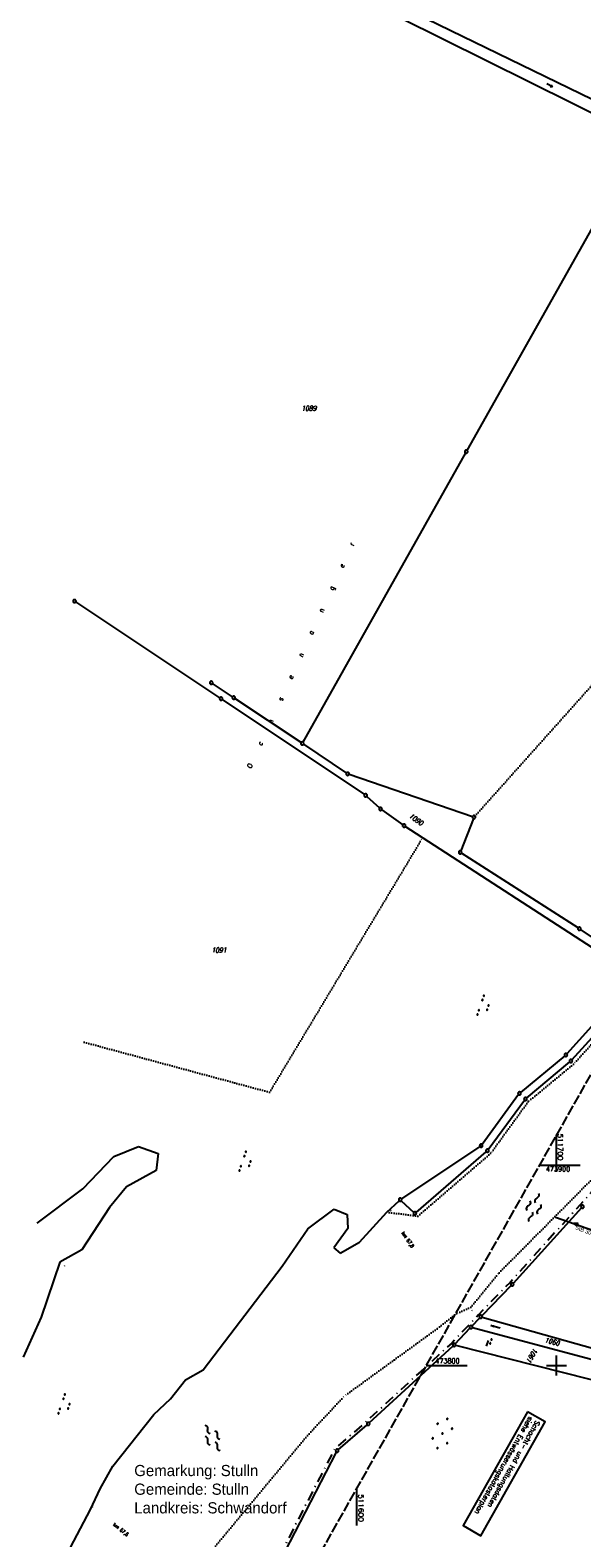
# Model space of a CAD drawing. Extents: x 510526 to 513920, y 467229 to 478797.
# Tile 243 of 256: x 511437 to 511713, y 473714 to 474469. Entities that reach past the tile are written whole.
import ezdxf
from ezdxf.enums import TextEntityAlignment as Align

# ---------------------------------------------------------------- set-up
doc = ezdxf.new("R2010")
doc.units = 0
doc.header["$LTSCALE"] = 10
doc.header["$MEASUREMENT"] = 0
for name, pattern in [('AUSGEZOGEN', [0]), ('LT00', [0]), ('LT08', [0.42, 0.2, -0.1, 0.02, -0.1]), ('LT14', [0.6, 0.5, -0.1]), ('PUNKTX2_STR', [0.6, 0.1, -0.5])]:
    doc.linetypes.add(name, pattern=pattern)
doc.layers.get('0').update_dxf_attribs({"linetype": 'LT00'})
for name, color, linetype in [('--WASSER_GRENZE', 180, 'PUNKTX2_STR'), ('--WASSER_NUTZUNG', 180, 'Continuous'), ('ABWASSERLTG', 24, 'LT00'), ('ABWASSERLTG_FLIEßPF', 26, 'Continuous'), ('ABWASSERLTG_TEXT', 26, 'Continuous'), ('D-D_BESCHRIFT', 182, 'Continuous'), ('DFK_BES-NAME', 255, 'LT00'), ('DFK_FLUR_NR', 250, 'LT00'), ('DFK_GZPKT', 250, 'LT00'), ('DFK_KATASTER', 250, 'LT00'), ('DFK_NUTZUNG', 250, 'LT00'), ('DFK_NUTZUNGSGRENZE', 70, 'PUNKTX2_STR'), ('DFK_TOPO-SYM', 252, 'LT00'), ('GEMEINDEGRENZE', 3, 'LT08'), ('GRENZNAME', 250, 'Continuous'), ('PFEIL', 140, 'AUSGEZOGEN'), ('V92_RASTER', 250, 'LT00')]:
    doc.layers.add(name, color=color, linetype=linetype)
doc.layers.add('-BLATT_92-RAND', color=7, linetype='LT14', plot=False)
doc.styles.add('ROMANS', font='romans.shx', dxfattribs={"width": 0.8})
doc.styles.get("Standard").update_dxf_attribs({"font": 'romans.shx'})
doc.styles.add('UNIR-H', font='unir_h.shx', dxfattribs={"width": 0.8})
doc.styles.add('Versorgungsltg', font='ARIAL.TTF', dxfattribs={"width": 0.8, "height": 2})

# ---------------------------------------------------------------- blocks, each defined once
blk = doc.blocks.new('SYMB7250')
at = {"color": 0, "linetype": 'ByBlock'}
for points in [[(-0.74, 0), (-0.698333, 0.028889), (-0.656667, 0.051111), (-0.615, 0.06), (-0.573333, 0.051111), (-0.531667, 0.028889), (-0.49, 0)], [(-0.49, 0), (-0.448333, -0.028889), (-0.406667, -0.051111), (-0.365, -0.06), (-0.323333, -0.051111), (-0.281667, -0.028889), (-0.24, 0)], [(-0.25, 0.28), (-0.208333, 0.308889), (-0.166667, 0.331111), (-0.125, 0.34), (-0.083333, 0.331111), (-0.041667, 0.308889), (0, 0.28)], [(0, 0.28), (0.041667, 0.251111), (0.083333, 0.228889), (0.125, 0.22), (0.166667, 0.228889), (0.208333, 0.251111), (0.25, 0.28)], [(0.24, 0), (0.281667, 0.028889), (0.323333, 0.051111), (0.365, 0.06), (0.406667, 0.051111), (0.448333, 0.028889), (0.49, 0)], [(0.49, 0), (0.531667, -0.028889), (0.573333, -0.051111), (0.615, -0.06), (0.656667, -0.051111), (0.698333, -0.028889), (0.74, 0)], [(-0.25, -0.28), (-0.208333, -0.251111), (-0.166667, -0.228889), (-0.125, -0.22), (-0.083333, -0.228889), (-0.041667, -0.251111), (0, -0.28)], [(0, -0.28), (0.041667, -0.308889), (0.083333, -0.331111), (0.125, -0.34), (0.166667, -0.331111), (0.208333, -0.308889), (0.25, -0.28)]]:
    blk.add_lwpolyline(points, dxfattribs=at)
blk = doc.blocks.new('SYMB7111')
at = {"color": 0, "linetype": 'ByBlock'}
for p, q in [((-0.13, 0.202919), (-0.13, 0.177081)), ((-0.125, 0.172895), (-0.125, 0.207105)), ((-0.12, 0.209164), (-0.12, 0.170836)), ((-0.115, 0.170204), (-0.115, 0.209796)), ((-0.11, 0.209164), (-0.11, 0.170836)), ((-0.105, 0.172895), (-0.105, 0.207105)), ((-0.1, 0.202919), (-0.1, 0.177081)), ((-0.095, 0.189874), (-0.095, 0.190146)), ((0.1, 0.202919), (0.1, 0.177081)), ((0.105, 0.172895), (0.105, 0.207105)), ((0.11, 0.209164), (0.11, 0.170836)), ((0.115, 0.170204), (0.115, 0.209796)), ((0.12, 0.209164), (0.12, 0.170836)), ((0.125, 0.172895), (0.125, 0.207105)), ((0.13, 0.202919), (0.13, 0.177081)), ((0.135, 0.189874), (0.135, 0.190146)), ((-0.515, -0.177081), (-0.515, -0.202919)), ((-0.51, -0.207105), (-0.51, -0.172895)), ((-0.505, -0.170836), (-0.505, -0.209164)), ((-0.5, -0.209796), (-0.5, -0.170204)), ((-0.495, -0.170836), (-0.495, -0.209164)), ((-0.49, -0.207105), (-0.49, -0.172895)), ((-0.485, -0.177081), (-0.485, -0.202919)), ((-0.48, -0.190126), (-0.48, -0.189854)), ((-0.285, -0.177081), (-0.285, -0.202919)), ((-0.28, -0.207105), (-0.28, -0.172895)), ((-0.275, -0.170836), (-0.275, -0.209164)), ((-0.27, -0.209796), (-0.27, -0.170204)), ((-0.265, -0.170836), (-0.265, -0.209164)), ((-0.26, -0.207105), (-0.26, -0.172895)), ((-0.255, -0.177081), (-0.255, -0.202919)), ((-0.25, -0.190126), (-0.25, -0.189854)), ((0.255, -0.177081), (0.255, -0.202919)), ((0.26, -0.207105), (0.26, -0.172895)), ((0.265, -0.170836), (0.265, -0.209164)), ((0.27, -0.209796), (0.27, -0.170204)), ((0.275, -0.170836), (0.275, -0.209164)), ((0.28, -0.207105), (0.28, -0.172895)), ((0.285, -0.177081), (0.285, -0.202919)), ((0.29, -0.190126), (0.29, -0.189854)), ((0.485, -0.177081), (0.485, -0.202919)), ((0.49, -0.207105), (0.49, -0.172895)), ((0.495, -0.170836), (0.495, -0.209164)), ((0.5, -0.209796), (0.5, -0.170204)), ((0.505, -0.170836), (0.505, -0.209164)), ((0.51, -0.207105), (0.51, -0.172895)), ((0.515, -0.177081), (0.515, -0.202919)), ((0.52, -0.190126), (0.52, -0.189854))]:
    blk.add_line(p, q, dxfattribs=at)
for points in [[(-0.095, 0.19), (-0.096981, 0.198678), (-0.10253, 0.205637), (-0.11055, 0.209499), (-0.11945, 0.209499), (-0.12747, 0.205637), (-0.133019, 0.198678), (-0.135, 0.19), (-0.133019, 0.181322), (-0.12747, 0.174363), (-0.11945, 0.170501), (-0.11055, 0.170501), (-0.10253, 0.174363), (-0.096981, 0.181322), (-0.095, 0.19)], [(0.135, 0.19), (0.133019, 0.198678), (0.12747, 0.205637), (0.11945, 0.209499), (0.11055, 0.209499), (0.10253, 0.205637), (0.096981, 0.198678), (0.095, 0.19), (0.096981, 0.181322), (0.10253, 0.174363), (0.11055, 0.170501), (0.11945, 0.170501), (0.12747, 0.174363), (0.133019, 0.181322), (0.135, 0.19)], [(-0.48, -0.19), (-0.481981, -0.181322), (-0.48753, -0.174363), (-0.49555, -0.170501), (-0.50445, -0.170501), (-0.51247, -0.174363), (-0.518019, -0.181322), (-0.52, -0.19), (-0.518019, -0.198678), (-0.51247, -0.205637), (-0.50445, -0.209499), (-0.49555, -0.209499), (-0.48753, -0.205637), (-0.481981, -0.198678), (-0.48, -0.19)], [(-0.25, -0.19), (-0.251981, -0.181322), (-0.25753, -0.174363), (-0.26555, -0.170501), (-0.27445, -0.170501), (-0.28247, -0.174363), (-0.288019, -0.181322), (-0.29, -0.19), (-0.288019, -0.198678), (-0.28247, -0.205637), (-0.27445, -0.209499), (-0.26555, -0.209499), (-0.25753, -0.205637), (-0.251981, -0.198678), (-0.25, -0.19)], [(0.29, -0.19), (0.288019, -0.181322), (0.28247, -0.174363), (0.27445, -0.170501), (0.26555, -0.170501), (0.25753, -0.174363), (0.251981, -0.181322), (0.25, -0.19), (0.251981, -0.198678), (0.25753, -0.205637), (0.26555, -0.209499), (0.27445, -0.209499), (0.28247, -0.205637), (0.288019, -0.198678), (0.29, -0.19)], [(0.52, -0.19), (0.518019, -0.181322), (0.51247, -0.174363), (0.50445, -0.170501), (0.49555, -0.170501), (0.48753, -0.174363), (0.481981, -0.181322), (0.48, -0.19), (0.481981, -0.198678), (0.48753, -0.205637), (0.49555, -0.209499), (0.50445, -0.209499), (0.51247, -0.205637), (0.518019, -0.198678), (0.52, -0.19)]]:
    blk.add_lwpolyline(points, dxfattribs=at)
blk = doc.blocks.new('SYMB7240')
at = {"color": 0, "linetype": 'ByBlock'}
for p, q in [((0, 0), (-0.32, 0)), ((-0.11, 0.055), (0, 0)), ((0, 0), (-0.11, -0.055))]:
    blk.add_line(p, q, dxfattribs=at)
blk = doc.blocks.new('SYMB7301')
at = {"color": 0, "linetype": 'ByBlock'}
for p, q in [((-0.128693, 0), (0, 0.128693)), ((0, -0.128693), (-0.128693, 0)), ((0, 0.128693), (0.128693, 0)), ((0.128693, 0), (0, -0.128693)), ((0.000059, -0.009738), (0.000059, 0.009897)), ((-0.00901, -0.004339), (-0.002225, -0.009749))]:
    blk.add_line(p, q, dxfattribs=at)
for points in [[(-0.002225, 0.009749), (-0.00901, 0.004339), (-0.00901, -0.004339)], [(0.01, 0), (0.006235, 0.007818), (-0.002225, 0.009749)], [(-0.002225, -0.009749), (0.006235, -0.007818), (0.01, 0)]]:
    blk.add_lwpolyline(points, dxfattribs=at)
blk = doc.blocks.new('SYMB7010')
at = {"color": 0, "linetype": 'ByBlock'}
for points in [[(-0.031408, 0.499213), (-0.093728, 0.49134), (-0.15457, 0.475719), (-0.212975, 0.452595), (-0.268021, 0.422333), (-0.31884, 0.385411), (-0.36463, 0.342411), (-0.40467, 0.29401), (-0.438329, 0.240973), (-0.465074, 0.184136), (-0.484486, 0.124395), (-0.496256, 0.062692), (-0.5002, 0)], [(-0.5002, 0), (-0.496256, -0.062692), (-0.484486, -0.124395), (-0.465075, -0.184136), (-0.438329, -0.240973), (-0.404671, -0.29401), (-0.36463, -0.342411), (-0.31884, -0.385411), (-0.268021, -0.422333), (-0.212975, -0.452595), (-0.154571, -0.475719), (-0.093728, -0.49134), (-0.031408, -0.499213), (0.031408, -0.499213)], [(0.5002, 0), (0.496256, 0.062692), (0.484485, 0.124395), (0.465074, 0.184136), (0.438329, 0.240973), (0.40467, 0.29401), (0.36463, 0.342411), (0.31884, 0.385411), (0.268021, 0.422333), (0.212975, 0.452595), (0.15457, 0.475719), (0.093728, 0.49134), (0.031408, 0.499213), (-0.031408, 0.499213)], [(0.031408, -0.499213), (0.093728, -0.491341), (0.15457, -0.475719), (0.212975, -0.452595), (0.268021, -0.422333), (0.31884, -0.385411), (0.36463, -0.342411), (0.404671, -0.294011), (0.438329, -0.240974), (0.465075, -0.184136), (0.484486, -0.124395), (0.496256, -0.062692), (0.500201, 0)]]:
    blk.add_lwpolyline(points, dxfattribs=at)
blk = doc.blocks.new('ABWASSER-FLIEßPF')
at = {"layer": 'ABWASSERLTG_FLIEßPF'}
for p, q in [((0, 0), (-0.211, 0.07)), ((-0.211, 0.07), (-0.211, -0.07)), ((-0.211, -0.07), (0, 0))]:
    blk.add_line(p, q, dxfattribs=at)
blk = doc.blocks.new('SYMB7271')
at = {"color": 0, "linetype": 'ByBlock'}
for p, q in [((-0.215, 0.087919), (-0.215, 0.062081)), ((-0.21, 0.057895), (-0.21, 0.092105)), ((-0.205, 0.094164), (-0.205, 0.055836)), ((-0.2, 0.055204), (-0.2, 0.094796)), ((-0.195, 0.094164), (-0.195, 0.055836)), ((-0.19, 0.057895), (-0.19, 0.092105)), ((-0.185, 0.087919), (-0.185, 0.062081)), ((-0.18, 0.074874), (-0.18, 0.075146)), ((-0.015, 0.087919), (-0.015, 0.062081)), ((-0.01, 0.057895), (-0.01, 0.092105)), ((-0.005, 0.094164), (-0.005, 0.055836)), ((0, 0.055204), (0, 0.094796)), ((0.005, 0.094164), (0.005, 0.055836)), ((0.01, 0.057895), (0.01, 0.092105)), ((0.015, 0.087919), (0.015, 0.062081)), ((0.02, 0.074874), (0.02, 0.075146)), ((-0.1, -0.075), (0.2, -0.075))]:
    blk.add_line(p, q, dxfattribs=at)
for points in [[(-0.18, 0.075), (-0.181981, 0.083678), (-0.18753, 0.090637), (-0.19555, 0.094499), (-0.20445, 0.094499), (-0.21247, 0.090637), (-0.218019, 0.083678), (-0.22, 0.075), (-0.218019, 0.066322), (-0.21247, 0.059363), (-0.20445, 0.055501), (-0.19555, 0.055501), (-0.18753, 0.059363), (-0.181981, 0.066322), (-0.18, 0.075)], [(0.00445, 0.094499), (-0.00445, 0.094499), (-0.01247, 0.090637), (-0.018019, 0.083678), (-0.02, 0.075), (-0.018019, 0.066322), (-0.01247, 0.059363), (-0.00445, 0.055501)], [(-0.00445, 0.055501), (0.00445, 0.055501), (0.01247, 0.059363), (0.018019, 0.066322), (0.02, 0.075)], [(0.02, 0.075), (0.018019, 0.083678), (0.01247, 0.090637), (0.00445, 0.094499)]]:
    blk.add_lwpolyline(points, dxfattribs=at)
blk = doc.blocks.new('Ackerland7')
at = {"layer": 'DFK_NUTZUNG', "color": 0, "linetype": 'ByBlock'}
for p, q in [((-7.85, 0.13), (-7.85, -0.13)), ((-7.8, -0.17), (-7.8, 0.17)), ((-7.75, 0.19), (-7.75, -0.19)), ((-7.7, -0.2), (-7.7, 0.2)), ((-7.65, 0.19), (-7.65, -0.19)), ((-7.6, -0.17), (-7.6, 0.17)), ((-7.55, 0.13), (-7.55, -0.13)), ((-7.5, 0), (-7.5, 0)), ((-4, 3.93), (-4, 3.67)), ((-3.95, 3.63), (-3.95, 3.97)), ((-3.9, 3.99), (-3.9, 3.61)), ((-3.85, 3.6), (-3.85, 4)), ((-3.8, 3.99), (-3.8, 3.61)), ((-3.75, 3.63), (-3.75, 3.97)), ((-3.7, 3.93), (-3.7, 3.67)), ((-3.65, 3.8), (-3.65, 3.8)), ((-0.15, 0.13), (-0.15, -0.13)), ((-0.1, -0.17), (-0.1, 0.17)), ((-0.05, 0.19), (-0.05, -0.19)), ((0, -0.2), (0, 0.2)), ((0.05, 0.19), (0.05, -0.19)), ((0.1, -0.17), (0.1, 0.17)), ((0.15, 0.13), (0.15, -0.13)), ((0.2, 0), (0.2, 0)), ((3.7, 3.93), (3.7, 3.67)), ((3.75, 3.63), (3.75, 3.97)), ((3.8, 3.99), (3.8, 3.61)), ((3.85, 3.6), (3.85, 4)), ((3.9, 3.99), (3.9, 3.61)), ((3.95, 3.63), (3.95, 3.97)), ((4, 3.93), (4, 3.67)), ((4.05, 3.8), (4.05, 3.8)), ((7.55, 0.13), (7.55, -0.13)), ((7.6, -0.17), (7.6, 0.17)), ((7.65, 0.19), (7.65, -0.19)), ((7.7, -0.2), (7.7, 0.2)), ((7.75, 0.19), (7.75, -0.19)), ((7.8, -0.17), (7.8, 0.17)), ((7.85, 0.13), (7.85, -0.13)), ((7.9, 0), (7.9, 0)), ((-4, -3.67), (-4, -3.93)), ((-3.95, -3.97), (-3.95, -3.63)), ((-3.9, -3.61), (-3.9, -3.99)), ((-3.85, -4), (-3.85, -3.6)), ((-3.8, -3.61), (-3.8, -3.99)), ((-3.75, -3.97), (-3.75, -3.63)), ((-3.7, -3.67), (-3.7, -3.93)), ((-3.65, -3.8), (-3.65, -3.8)), ((3.7, -3.67), (3.7, -3.93)), ((3.75, -3.97), (3.75, -3.63)), ((3.8, -3.61), (3.8, -3.99)), ((3.85, -4), (3.85, -3.6)), ((3.9, -3.61), (3.9, -3.99)), ((3.95, -3.97), (3.95, -3.63)), ((4, -3.67), (4, -3.93)), ((4.05, -3.8), (4.05, -3.8))]:
    blk.add_line(p, q, dxfattribs=at)
for points in [[(-7.5, 0), (-7.52, 0.09), (-7.58, 0.16), (-7.66, 0.19), (-7.74, 0.19), (-7.82, 0.16), (-7.88, 0.09), (-7.9, 0)], [(-3.65, 3.8), (-3.67, 3.89), (-3.73, 3.96), (-3.81, 3.99), (-3.89, 3.99), (-3.97, 3.96), (-4.03, 3.89), (-4.05, 3.8), (-4.03, 3.71), (-3.97, 3.64), (-3.89, 3.6), (-3.81, 3.6), (-3.73, 3.64), (-3.67, 3.71), (-3.65, 3.8)], [(0.2, 0), (0.18, 0.09), (0.12, 0.16), (0.04, 0.19), (-0.04, 0.19), (-0.12, 0.16), (-0.18, 0.09), (-0.2, 0)], [(-0.2, 0), (-0.18, -0.09), (-0.12, -0.16), (-0.04, -0.19), (0.04, -0.19), (0.12, -0.16), (0.18, -0.09), (0.2, 0)], [(4.05, 3.8), (4.03, 3.89), (3.97, 3.96), (3.89, 3.99), (3.81, 3.99), (3.73, 3.96), (3.67, 3.89), (3.65, 3.8), (3.67, 3.71), (3.73, 3.64), (3.81, 3.61), (3.89, 3.61), (3.97, 3.64), (4.03, 3.71), (4.05, 3.8)], [(7.9, 0), (7.88, 0.09), (7.82, 0.16), (7.74, 0.19), (7.66, 0.19), (7.58, 0.16), (7.52, 0.09), (7.5, 0)], [(7.5, 0), (7.52, -0.09), (7.58, -0.16), (7.66, -0.19), (7.74, -0.19), (7.82, -0.16), (7.88, -0.09), (7.9, 0)], [(-7.9, 0), (-7.88, -0.09), (-7.82, -0.16), (-7.74, -0.19), (-7.66, -0.19), (-7.58, -0.16), (-7.52, -0.09), (-7.5, 0)], [(-3.65, -3.8), (-3.67, -3.71), (-3.73, -3.64), (-3.81, -3.61), (-3.89, -3.61), (-3.97, -3.64), (-4.03, -3.71), (-4.05, -3.8), (-4.03, -3.89), (-3.97, -3.96), (-3.89, -3.99), (-3.81, -3.99), (-3.73, -3.96), (-3.67, -3.89), (-3.65, -3.8)], [(4.05, -3.8), (4.03, -3.71), (3.97, -3.64), (3.89, -3.61), (3.81, -3.61), (3.73, -3.64), (3.67, -3.71), (3.65, -3.8), (3.67, -3.89), (3.73, -3.96), (3.81, -3.99), (3.89, -3.99), (3.97, -3.96), (4.03, -3.89), (4.05, -3.8)]]:
    blk.add_lwpolyline(points, dxfattribs=at)
blk = doc.blocks.new('Pfreil3')
at = {"layer": 'PFEIL'}
blk.add_hatch(color=256, dxfattribs=at).paths.add_polyline_path([(-1.55, 0.27), (-1.55, -0.27), (0, 0)])
for p, q in [((-1.55, 0), (-4.83, 0)), ((-1.55, -0.27), (-1.55, 0.27)), ((-1.55, 0.27), (0, 0)), ((0, 0), (-1.55, -0.27))]:
    blk.add_line(p, q, dxfattribs=at)

msp = doc.modelspace()

# ---------------------------------------------------------------- linework, layer by layer
at = {"layer": '--WASSER_GRENZE', "ltscale": 0.2}
for p, q in [((511747.91, 473994.25), (511708.52, 473950.82)), ((511671.34, 473846.41), (511732.58, 473908.15)), ((511657.14, 473829.08), (511671.34, 473846.41)), ((511649.95, 473825.98), (511640.27, 473818.35)), ((511657.14, 473829.08), (511649.95, 473825.98))]:
    msp.add_line(p, q, dxfattribs=at)
at = {"layer": '-BLATT_92-RAND'}
msp.add_lwpolyline([(511779.03, 474055.25), (511324.06, 473249.87), (511573.95, 473108.71), (512028.91, 473914.09), (511779.03, 474055.25)], dxfattribs=at)
at = {"layer": 'ABWASSERLTG', "flags": 128}
msp.add_lwpolyline([(511699.61, 473874.14), (511727.61, 473864.34), (511769.82, 473853.77), (511767.84, 473849.2)], dxfattribs=at)
at = {"layer": 'D-D_BESCHRIFT'}
msp.add_lwpolyline([(511685.5, 473776.76), (511653.29, 473719.75), (511662.19, 473714.72), (511694.4, 473771.74)], close=True, dxfattribs=at)
at = {"layer": 'DFK_KATASTER'}
for p, q in [((511742.93, 474421.54), (511598.13, 474492.22)), ((511597.42, 474486.98), (511740.71, 474415.75)), ((511742.79, 474414.07), (511655.26, 474258.15)), ((511654.52, 474256.85), (511573.23, 474112.03)), ((511531.64, 474134.2), (511459.57, 474182.23)), ((511537.97, 474134.72), (511527.96, 474141.37)), ((511532.88, 474133.36), (511603.95, 474085.84)), ((511572.24, 474111.8), (511539.21, 474133.88)), ((511573.48, 474110.96), (511594.97, 474096.6)), ((511596.3, 474095.94), (511658.04, 474074.77)), ((511605.12, 474084.91), (511611.45, 474079.11)), ((511612.61, 474078.17), (511623.17, 474070.67)), ((511735.26, 473997.85), (511624.41, 474069.83)), ((511658.48, 474073.83), (511652.12, 474057.57)), ((511710.85, 474019.02), (511652.48, 474056.47)), ((511737.97, 474000.89), (511712.1, 474018.19)), ((511707.72, 473952.95), (511745.58, 473994.91)), ((511736.23, 473990.44), (511705.21, 473955.98)), ((511704.13, 473954.94), (511682.09, 473936.64)), ((511685.09, 473933.87), (511706.64, 473951.91)), ((511681.07, 473935.55), (511662.78, 473910.6)), ((511665.92, 473908.08), (511684.07, 473932.79)), ((511478.63, 473904.5), (511491, 473909.51)), ((511491, 473909.51), (511500.85, 473906.12)), ((511661.72, 473909.58), (511622.47, 473883.39)), ((511463.17, 473888.39), (511478.63, 473904.5)), ((511500.85, 473906.12), (511499.83, 473897.65)), ((511629.76, 473876.57), (511664.91, 473906.99)), ((511499.83, 473897.65), (511484.93, 473889.32)), ((511440.25, 473871.21), (511463.17, 473888.39)), ((511484.93, 473889.32), (511476.45, 473879.01)), ((511476.45, 473879.01), (511462.66, 473857.79)), ((511615.17, 473876.75), (511621.3, 473882.46)), ((511622.4, 473882.46), (511628.64, 473876.59)), ((511712.51, 473878.89), (511678.37, 473841.07)), ((511575.59, 473868.29), (511588.81, 473878.19)), ((511588.81, 473878.19), (511595.34, 473875.51)), ((511595.34, 473875.51), (511595.66, 473868.5)), ((511601.54, 473861.7), (511615.17, 473876.75)), ((511562.74, 473849.62), (511575.59, 473868.29)), ((511595.66, 473868.5), (511588.64, 473858.85)), ((511462.66, 473857.79), (511451.62, 473851.71)), ((511588.64, 473858.85), (511591.79, 473856.17)), ((511591.79, 473856.17), (511601.54, 473861.7)), ((511451.62, 473851.71), (511442.3, 473824.13)), ((511523.33, 473797.7), (511562.74, 473849.62)), ((511677.35, 473839.97), (511662.66, 473824.87)), ((511442.3, 473824.13), (511433.3, 473804.16)), ((511649.35, 473810.79), (511656.73, 473818.6)), ((511657.76, 473819.7), (511661.62, 473823.79)), ((511657.96, 473818.96), (511774.99, 473787.59)), ((511662.86, 473824.13), (511776.84, 473792.05)), ((511606.41, 473771.22), (511648.29, 473809.73)), ((511649.57, 473810.06), (511769.46, 473779.81)), ((511514.46, 473792.81), (511523.33, 473797.7)), ((511506.99, 473783.2), (511514.46, 473792.81)), ((511498.55, 473775.32), (511506.99, 473783.2)), ((511478.13, 473749.54), (511498.55, 473775.32)), ((511590.86, 473757.74), (511605.29, 473770.22)), ((511555.69, 473690.18), (511589.95, 473756.58)), ((511471.8, 473738.12), (511478.13, 473749.54)), ((511466.87, 473727.83), (511471.8, 473738.12)), ((511455.32, 473705.63), (511466.87, 473727.83))]:
    msp.add_line(p, q, dxfattribs=at)
at = {"layer": 'DFK_NUTZUNGSGRENZE', "ltscale": 0.2}
for p, q in [((511659.25, 474075.09), (511803.44, 474236.5)), ((511556.53, 473936.78), (511633.07, 474064.21)), ((511463.75, 473961.83), (511556.53, 473936.78)), ((511708.52, 473950.82), (511685.92, 473932.09)), ((511685.92, 473932.09), (511667.1, 473906.18)), ((511667.1, 473906.18), (511630.65, 473874.71)), ((511630.65, 473874.71), (511615.17, 473876.75)), ((511640.27, 473818.35), (511593.85, 473784.6)), ((511575.45, 473764.91), (511593.85, 473784.6)), ((511525.58, 473704.87), (511575.45, 473764.91))]:
    msp.add_line(p, q, dxfattribs=at)
at = {"layer": 'GEMEINDEGRENZE', "ltscale": 2.5, "flags": 128}
msp.add_lwpolyline([(512449.04, 475402.04), (512420.18, 475407.56), (512394.81, 475414.05), (512349.27, 475430.89), (512332.55, 475438.84), (512267.81, 475490.73), (512251.31, 475522.19), (512242.37, 475555.3), (512229.97, 475584.98), (512227.01, 475610.4), (512238.86, 475661.14), (512275.55, 475791.69), (512297.96, 475860.4), (512299.32, 475864.34), (512322.1, 475898.59), (512340.39, 475931.96), (512366.59, 476019.31), (512318.09, 476028.59), (512312.28, 476031.12), (512305.69, 476033.81), (512287.82, 475996.96), (512243.16, 475928.69), (512232.75, 475919.29), (512200.58, 475820.9), (512193.73, 475799.02), (512174.8, 475704.06), (512153.08, 475591.51), (512137.53, 475520.72), (512131.52, 475505.41), (512079.51, 475365.74), (512045.16, 475285.06), (511996.85, 475193.51), (511968.58, 475139.95), (511923.93, 475031.14), (511909.15, 474966.23), (511901.23, 474898.74), (511940.21, 474729.59), (511948.11, 474671.17), (511959.93, 474649.28), (511949.37, 474579.35), (511923.59, 474424.01), (511922.29, 474397.28), (511902.07, 474265.53), (511883.42, 474171.19), (511840.83, 474046.67), (511811.06, 474002.19), (511789.86, 473974.02), (511738.64, 473910.57), (511734.93, 473905.97), (511711.9, 473880.46), (511676.78, 473841.54), (511661.06, 473825.37), (511656.15, 473820.18), (511647.79, 473811.31), (511604.86, 473771.83), (511589.09, 473758.2), (511554.15, 473690.45), (511530.62, 473670.04), (511510.61, 473640.16), (511417.15, 473647.45), (511399.93, 473617.63), (511399.3, 473598.99), (511391.57, 473572.16), (511385.53, 473532.59), (511382.42, 473506.57), (511379.56, 473490.69), (511376.76, 473467.53), (511377.2, 473446.76), (511375.16, 473429.8), (511374.8, 473404.87), (511375.41, 473387.27), (511377.46, 473378.27), (511379.75, 473364.15), (511381.83, 473342.87), (511384.51, 473307.86), (511383.01, 473292.21), (511378.94, 473272.5), (511363.92, 473241.63), (511343.54, 473221.82), (511333.86, 473218.85), (511320.58, 473208.55), (511312.84, 473198.8), (511304.61, 473186.13), (511295.34, 473174.25), (511276.67, 473143.26), (511247.06, 473107.83), (511220.15, 473075.52), (511209.96, 473060.18), (511192.69, 473040.29), (511159.71, 473009.47), (511137.79, 472985.62), (511138.23, 472997.66), (511133.95, 473001.3), (511127.75, 472996.4), (511117.54, 472978.81), (511095.45, 472960.68), (511068.72, 472945.37), (511062.62, 472935.67), (511054.27, 472932.27), (511004.99, 472918.68), (510993.39, 472905.55), (510985.6, 472889.86), (510969.16, 472866.89), (510956.82, 472847.22), (510952.63, 472840.3), (510942.14, 472834.76), (510925.19, 472825.03), (510922.97, 472827.25), (510875.46, 472874.79), (510825.13, 472925.2), (510821.3, 472929.06), (510869.78, 472985.54), (510927.92, 473053.12), (510935.97, 473062.47), (510982.9, 473117.01), (510983.35, 473117.61), (510990.27, 473126.7), (510995.26, 473137.2), (510997.98, 473148.98), (510999.63, 473159.45), (511014.29, 473252.43)], dxfattribs=at)
at = {"layer": 'V92_RASTER'}
for p, q in [((511700, 473896.86), (511700, 473915.36)), ((511711.8, 473900), (511691.32, 473900)), ((511700, 473795), (511700, 473805)), ((511634.83, 473800), (511655.31, 473800)), ((511695, 473800), (511705, 473800)), ((511600, 473738.34), (511600, 473719.84))]:
    msp.add_line(p, q, dxfattribs=at)

# ---------------------------------------------------------------- block references
at = {"layer": '--WASSER_NUTZUNG', "xscale": 9.999999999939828, "yscale": 10.00000000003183, "zscale": 10, "rotation": 251.2882999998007}
msp.add_blockref('SYMB7250', (511688.6, 473879.05), dxfattribs=at)
at = {"layer": 'ABWASSERLTG_FLIEßPF', "xscale": 10, "yscale": 10, "zscale": 10, "rotation": 160.7029118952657}
msp.add_blockref('ABWASSER-FLIEßPF', (511708.6, 473870.99), dxfattribs=at)
at = {"layer": 'DFK_GZPKT', "xscale": 1.499999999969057, "yscale": 1.5, "zscale": 1.5, "rotation": 251.2881100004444}
for p in [(511654.89, 474257.5), (511458.95, 474182.65), (511527.34, 474141.79), (511538.59, 474134.3), (511532.26, 474133.78), (511572.86, 474111.38), (511595.59, 474096.18), (511604.57, 474085.42), (511612, 474078.6), (511658.75, 474074.53), (511623.78, 474070.24), (511651.85, 474056.87), (511711.48, 474018.61), (511704.71, 473955.42), (511707.22, 473952.39), (511681.51, 473936.16), (511684.51, 473933.39), (511662.34, 473910), (511665.48, 473907.48), (511621.85, 473882.97), (511713.01, 473879.45), (511629.19, 473876.08), (511677.87, 473840.51), (511657.24, 473819.15), (511662.14, 473824.33), (511648.84, 473810.24), (511605.86, 473770.71), (511590.29, 473757.25)]:
    msp.add_blockref('SYMB7010', p, dxfattribs=at)
at = {"layer": 'DFK_NUTZUNG', "yscale": 10, "zscale": 10}
for name, p, xscale, rotation in [('SYMB7240', (511698.09, 474440.21), 10, 331.9162), ('SYMB7111', (511663.88, 473979.76), 10, 251.28826), ('SYMB7111', (511544.84, 473901.64), 10, 251.28826), ('SYMB7271', (511666.19, 473811.25), 9.999999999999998, 251.28826), ('SYMB7111', (511454.32, 473780.12), 10, 251.28826), ('SYMB7250', (511528.03, 473763.61), 10, 120.05464)]:
    msp.add_blockref(name, p, dxfattribs=dict(at, xscale=xscale, rotation=rotation))
at = {"layer": 'DFK_NUTZUNG', "rotation": 251.2883000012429}
msp.add_blockref('Ackerland7', (511642.94, 473765.88), dxfattribs=at)
at = {"layer": 'DFK_TOPO-SYM', "xscale": 0.1, "yscale": 0.1, "zscale": 0.1, "rotation": 359.99968}
for p in [(511662.16, 473910.04), (511617.09, 473877.52), (511453.89, 473849.9), (511657.72, 473827.52), (511467.95, 473729.16)]:
    msp.add_blockref('SYMB7301', p, dxfattribs=at)
at = {"layer": 'PFEIL', "linetype": 'Continuous', "lineweight": 0, "rotation": 165.3638000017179}
msp.add_blockref('Pfreil3', (511667.21, 473819.97), dxfattribs=at)

# ---------------------------------------------------------------- texts
at = {"layer": 'ABWASSERLTG_TEXT', "style": 'Versorgungsltg', "width": 0.8}
msp.add_text('StB 300', height=2, rotation=339.33541, dxfattribs=at).set_placement((511713.89, 473866.45), align=Align.CENTER)
at = {"layer": 'D-D_BESCHRIFT', "style": 'ROMANS'}
for s, p in [('siehe Entwässerungskatasterplan', (511686.32, 473774.57)), ('Schacht- und Haltungsdaten', (511689.79, 473772.65))]:
    msp.add_text(s, height=2.5, rotation=240.5376, dxfattribs=at).set_placement(p)
at = {"layer": 'DFK_BES-NAME', "width": 0.75}
msp.add_text('O       c       h       s       e       n       a       n       g       e       r', height=2.5, rotation=65.33617, dxfattribs=at).set_placement((511547.36, 474098.78))
at = {"layer": 'DFK_FLUR_NR', "oblique": 13.754, "width": 0.75}
for s, rotation, p in [('1089', -0.00032, (511572.37, 474277.93)), ('1090', -35.31284, (511626.04, 474074.51)), ('1091', -0.00032, (511527.44, 474006.66)), ('1060', -14.03783, (511693.87, 473811.6)), ('1061', 240.5376, (511688.62, 473809.01))]:
    msp.add_text(s, height=2.5, rotation=rotation, dxfattribs=at).set_placement(p)
at = {"layer": 'DFK_TOPO-SYM', "width": 0.75}
for s, rotation, p in [('km 67,8', -55.78586, (511622.41, 473866.11)), ('km 67,6', -38.04799, (511478.03, 473719.86))]:
    msp.add_text(s, height=1.8, rotation=rotation, dxfattribs=at).set_placement(p)
at = {"layer": 'GRENZNAME', "insert": (511488.83, 473750.14), "char_height": 5.6, "width": 89.3696, "attachment_point": 1, "style": 'UNIR-H'}
msp.add_mtext('{\\W1;Gemarkung: Stulln\\PGemeinde: Stulln\\PLandkreis: Schwandorf}', dxfattribs=at)
at = {"layer": 'V92_RASTER'}
for s, rotation, width, p in [(' 511700', 270.00184, 1.038, (511700.73, 473917.78)), (' 473900', 0.00184, 0.948, (511693.06, 473897.12)), (' 473800', 0.00184, 0.944, (511637.81, 473801)), (' 511600', 270.00184, 1.076, (511601, 473737.34))]:
    msp.add_text(s, height=2.5, rotation=rotation, dxfattribs=dict(at, width=width)).set_placement(p)

doc.saveas('drawing.dxf')
